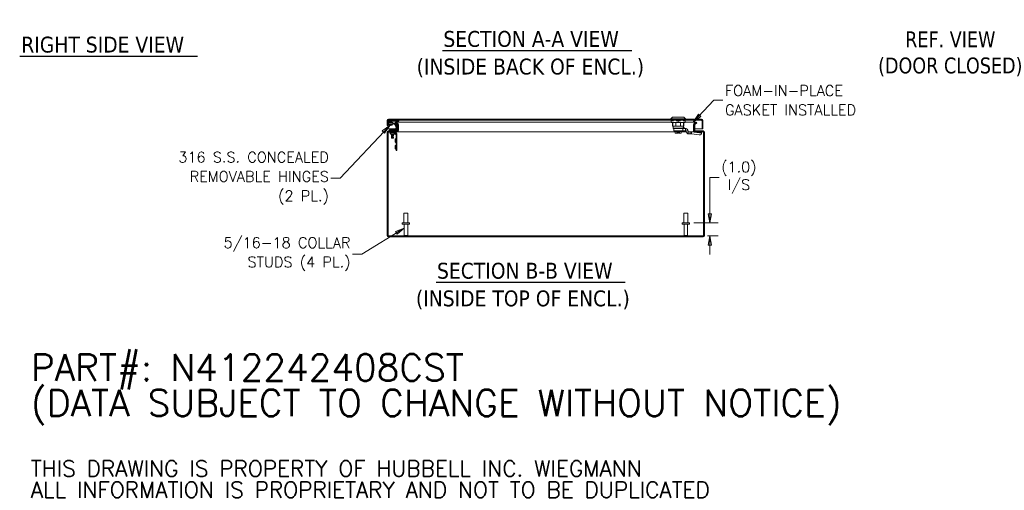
# Model space of a CAD drawing. Header units: inches. Extents: x 5 to 168, y 5 to 106.
# Tile 5 of 12: x 84 to 159, y 5 to 40. Entities that reach past the tile are written whole.
import ezdxf

# ---------------------------------------------------------------- set-up
doc = ezdxf.new("R2010")
doc.units = ezdxf.units.IN
doc.header["$LTSCALE"] = 10
doc.header["$MEASUREMENT"] = 0
doc.layers.get('0').update_dxf_attribs({"lineweight": 0})
for name, color, linetype, lineweight in [('Dimension (ANSI)', 7, 'Continuous', 5), ('Hatch (ANSI)', 7, 'Continuous', 5), ('Symbol (ANSI)', 7, 'Continuous', 5), ('Visible (ANSI)', 7, 'Continuous', 5), ('Visible Narrow (ANSI)', 7, 'Continuous', 5)]:
    doc.layers.add(name, color=color, linetype=linetype, lineweight=lineweight)
doc.styles.add('Note Text (ANSI)', font='RomanS.shx')
doc.styles.add('ROMANS', font='romans.shx')
doc.styles.add('Text Style168', font='tahoma.ttf')
doc.styles.add('Text Style29', font='tahoma.ttf')
doc.dimstyles.new('Default (ANSI)', dxfattribs={"dimscale": 10, "dimtxt": 0.08, "dimasz": 0.07, "dimexe": 0.0625, "dimexo": 0.0315, "dimgap": 0.0155, "dimtad": 0, "dimtih": 1, "dimtoh": 1, "dimrnd": 1e-08, "dimzin": 0, "dimdsep": 46, "dimtxsty": 'ROMANS', "dimblk": 'Filled-1', "dimcen": 0.09, "dimdle": 0.197, "dimclrd": 256, "dimclre": 256, "dimclrt": 256, "dimadec": 0, "dimazin": 0, "dimtfac": 1, "dimtofl": 0, "dimtmove": 0, "dimatfit": 3, "dimldrblk": 'Filled-1', "dimfxl": 1, "dimtolj": 1, "dimtzin": 0, "dimlwd": -1, "dimlwe": -1, "dimarcsym": 0})
doc.dimstyles.new('Default (ANSI)$7', dxfattribs={"dimscale": 10, "dimtxt": 0.08, "dimasz": 0.07, "dimexe": 0.0625, "dimexo": 0.0315, "dimgap": 0.0155, "dimtad": 0, "dimtih": 1, "dimtoh": 1, "dimrnd": 1e-08, "dimzin": 0, "dimdsep": 46, "dimtxsty": 'ROMANS', "dimblk": 'Filled-1', "dimcen": 0.09, "dimdle": 0.197, "dimclrd": 256, "dimclre": 256, "dimclrt": 256, "dimadec": 0, "dimazin": 0, "dimtfac": 1, "dimtofl": 0, "dimtmove": 0, "dimatfit": 3, "dimldrblk": 'Filled-1', "dimfxl": 1, "dimtolj": 1, "dimtzin": 0, "dimlwd": -1, "dimlwe": -1, "dimarcsym": 0})

# ---------------------------------------------------------------- blocks, each defined once
blk = doc.blocks.new('Filled-1')
at = {"color": 0}
for p, q in [((0, 0), (-1, 0.18)), ((-1, 0.18), (-1, -0.18)), ((-1, 0), (0, 0)), ((-1, -0.18), (0, 0))]:
    blk.add_line(p, q, dxfattribs=at)
at = {"color": 0, "flags": 128}
blk.add_lwpolyline([(-1, -0.18), (0, 0), (-1, 0.18), (-1, -0.18)], dxfattribs=at)
at = {"color": 0}
blk.add_solid([(-1, -0.18), (0, 0), (-1, 0.18), (-1, -0.18)], dxfattribs=at)
blk = doc.blocks.new('*D31')
at = {"layer": 'Defpoints', "color": 0, "transparency": 16777216}
for p in [(134.886, 24.71), (135.919, 23.73), (136.427, 23.73)]:
    blk.add_point(p, dxfattribs=at)
at = {"layer": 'Dimension (ANSI)', "transparency": 16777216}
for p, q in [((136.427, 25.41), (136.427, 28.136)), ((136.427, 28.136), (137.127, 28.136)), ((135.201, 24.71), (137.052, 24.71)), ((136.234, 23.73), (137.052, 23.73)), ((136.427, 23.03), (136.427, 22.33))]:
    blk.add_line(p, q, dxfattribs=at)
at = {"layer": 'Dimension (ANSI)', "transparency": 16777216, "xscale": 0.7000000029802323, "yscale": 0.7000000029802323, "zscale": 0.7000000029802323}
for p, rotation in [((136.427, 24.71), 270), ((136.427, 23.73), 90)]:
    blk.add_blockref('Filled-1', p, dxfattribs=dict(at, rotation=rotation))
at = {"layer": 'Dimension (ANSI)', "transparency": 16777216, "insert": (138.615, 28.136), "char_height": 0.8, "attachment_point": 5, "style": 'ROMANS'}
blk.add_mtext('\\A1;(1.0){\\PI/S}', dxfattribs=at)

msp = doc.modelspace()

# ---------------------------------------------------------------- hatches: boundary and pattern name
at = {"layer": 'Hatch (ANSI)'}
h = msp.add_hatch(dxfattribs=at)
h.set_pattern_fill('ANSI31', color=256, scale=10, style=0)
edge = h.paths.add_edge_path()
edge.add_ellipse((135.9194, 23.7611), major_axis=(0, -0.1052), ratio=1, start_angle=0, end_angle=90)
edge.add_line((136.0247, 23.7611), (136.0247, 31.5506))
edge.add_ellipse((135.9194, 31.5506), major_axis=(0.1053, 0), ratio=1, start_angle=0, end_angle=90)
edge.add_line((135.9194, 31.6559), (135.3174, 31.6559))
edge.add_ellipse((135.3174, 31.6871), major_axis=(0, -0.0313), ratio=1, start_angle=270, end_angle=360, ccw=False)
edge.add_line((135.2862, 31.6871), (135.2862, 32.1113))
edge.add_ellipse((135.3174, 32.1113), major_axis=(-0.0313, 0), ratio=1, start_angle=315, end_angle=360, ccw=False)
edge.add_line((135.2953, 32.1334), (135.4413, 32.2793))
edge.add_line((135.4413, 32.2793), (135.3889, 32.3316))
edge.add_line((135.3889, 32.3316), (135.243, 32.1857))
edge.add_ellipse((135.3174, 32.1113), major_axis=(-0.0744, 0.0744), ratio=1, start_angle=0, end_angle=45)
edge.add_line((135.2122, 32.1113), (135.2122, 31.6871))
edge.add_ellipse((135.3174, 31.6871), major_axis=(-0.1053, 0), ratio=1, start_angle=0, end_angle=90)
edge.add_line((135.3174, 31.5819), (135.9194, 31.5819))
edge.add_ellipse((135.9194, 31.5506), major_axis=(0, 0.0313), ratio=1, start_angle=270, end_angle=360, ccw=False)
edge.add_line((135.9507, 31.5506), (135.9507, 23.7611))
edge.add_ellipse((135.9194, 23.7611), major_axis=(0.0312, 0), ratio=1, start_angle=270, end_angle=360, ccw=False)
edge.add_line((135.9194, 23.7299), (112.1299, 23.7299))
edge.add_ellipse((112.1299, 23.7611), major_axis=(0, -0.0312), ratio=1, start_angle=270, end_angle=360, ccw=False)
edge.add_line((112.0987, 23.7611), (112.0987, 31.5506))
edge.add_ellipse((112.1299, 31.5506), major_axis=(-0.0312, 0), ratio=1, start_angle=270, end_angle=360, ccw=False)
edge.add_line((112.1299, 31.5819), (112.7319, 31.5819))
edge.add_ellipse((112.7319, 31.6871), major_axis=(0, -0.1053), ratio=1, start_angle=0, end_angle=90)
edge.add_line((112.8372, 31.6871), (112.8372, 32.1113))
edge.add_ellipse((112.7319, 32.1113), major_axis=(0.1053, 0), ratio=1, start_angle=0, end_angle=45)
edge.add_line((112.8063, 32.1857), (112.6604, 32.3316))
edge.add_line((112.6604, 32.3316), (112.6081, 32.2793))
edge.add_line((112.6081, 32.2793), (112.754, 32.1334))
edge.add_ellipse((112.7319, 32.1113), major_axis=(0.0221, 0.0221), ratio=1, start_angle=315, end_angle=360, ccw=False)
edge.add_line((112.7632, 32.1113), (112.7632, 31.6871))
edge.add_ellipse((112.7319, 31.6871), major_axis=(0.0313, 0), ratio=1, start_angle=270, end_angle=360, ccw=False)
edge.add_line((112.7319, 31.6559), (112.1299, 31.6559))
edge.add_ellipse((112.1299, 31.5506), major_axis=(0, 0.1052), ratio=1, start_angle=0, end_angle=90)
edge.add_line((112.0247, 31.5506), (112.0247, 23.7611))
edge.add_ellipse((112.1299, 23.7611), major_axis=(-0.1052, 0), ratio=1, start_angle=0, end_angle=90)
edge.add_line((112.1299, 23.6559), (135.9194, 23.6559))
h = msp.add_hatch(dxfattribs=at)
h.set_pattern_fill('ANSI31', color=256, scale=10, angle=15, style=0)
edge = h.paths.add_edge_path()
edge.add_ellipse((112.1312, 32.4371), major_axis=(0, 0.1052), ratio=1, start_angle=0, end_angle=90)
edge.add_line((112.026, 32.4371), (112.026, 32.0624))
edge.add_line((112.026, 32.0624), (112.1, 32.0624))
edge.add_line((112.1, 32.0624), (112.1, 32.4371))
edge.add_ellipse((112.1312, 32.4371), major_axis=(-0.0312, 0), ratio=1, start_angle=270, end_angle=360, ccw=False)
edge.add_line((112.1312, 32.4684), (135.7957, 32.4684))
edge.add_ellipse((135.7957, 32.4371), major_axis=(0, 0.0312), ratio=1, start_angle=270, end_angle=360, ccw=False)
edge.add_line((135.827, 32.4371), (135.827, 31.8124))
edge.add_line((135.827, 31.8124), (135.901, 31.8124))
edge.add_line((135.901, 31.8124), (135.901, 32.4371))
edge.add_ellipse((135.7957, 32.4371), major_axis=(0.1052, 0), ratio=1, start_angle=0, end_angle=90)
edge.add_line((135.7957, 32.5424), (112.1312, 32.5424))

# ---------------------------------------------------------------- linework, layer by layer
at = {"layer": 'Symbol (ANSI)', "lineweight": 30}
for p, q in [((84.2451, 37.3094), (97.6892, 37.3094)), ((116.2132, 37.7416), (130.5218, 37.7416)), ((115.7342, 20.2339), (130.0078, 20.2339))]:
    msp.add_line(p, q, dxfattribs=at)
at = {"layer": 'Visible (ANSI)'}
for p, q in [((112.026, 32.4371), (112.026, 32.0624)), ((112.026, 32.0624), (112.1, 32.0624)), ((112.1, 32.0624), (112.1, 32.4371)), ((112.1007, 32.4437), (112.1007, 32.4039)), ((112.1007, 32.3834), (112.1007, 31.8124)), ((112.1011, 32.3807), (112.1218, 32.2635)), ((135.7957, 32.5424), (112.1312, 32.5424)), ((112.1312, 32.4684), (135.7957, 32.4684)), ((112.1498, 32.1179), (112.1512, 32.1444)), ((112.1708, 32.1168), (112.1498, 32.1179)), ((112.1716, 32.3208), (112.1593, 32.391)), ((112.1747, 32.4093), (112.9097, 32.4093)), ((112.2112, 32.1611), (112.2112, 32.1605)), ((112.3291, 32.3006), (112.3792, 32.2735)), ((112.5812, 32.2315), (112.3572, 32.3526)), ((112.453, 32.2337), (112.5531, 32.1796)), ((112.568, 32.1658), (112.688, 31.9811)), ((112.6604, 32.3316), (112.6081, 32.2793)), ((112.6081, 32.2793), (112.754, 32.1334)), ((112.7375, 32.0132), (112.6175, 32.198)), ((112.8063, 32.1857), (112.6604, 32.3316)), ((112.6879, 32.3042), (112.6885, 32.3316)), ((112.6885, 32.3316), (112.8447, 32.1857)), ((112.6885, 32.3316), (133.4945, 32.3316)), ((112.7632, 32.1113), (112.7632, 31.6871)), ((112.8435, 32.1334), (112.8319, 32.1442)), ((112.8372, 31.6871), (112.8372, 32.1113)), ((112.8435, 32.1334), (112.8439, 32.1501)), ((112.8439, 32.1501), (112.8447, 32.1857)), ((112.8728, 32.1134), (112.8745, 32.1185)), ((112.8728, 31.69), (112.8728, 32.1113)), ((112.8746, 32.1113), (112.8746, 31.69)), ((112.9097, 32.4093), (112.9097, 32.4684)), ((133.5929, 32.6998), (133.4748, 32.5817)), ((133.5929, 32.6998), (133.4748, 32.5817)), ((133.4748, 32.5817), (134.5771, 32.5817)), ((133.4748, 32.5817), (133.4748, 32.5424)), ((133.4748, 32.5817), (134.5771, 32.5817)), ((133.4748, 32.5817), (133.4748, 32.5424)), ((133.7602, 32.4636), (133.4945, 32.4636)), ((133.4945, 32.3258), (133.4945, 32.4439)), ((133.7602, 32.3061), (133.4945, 32.3061)), ((133.5929, 32.6998), (134.459, 32.6998)), ((133.5929, 32.6998), (134.459, 32.6998)), ((133.5929, 32.4684), (133.5929, 32.4636)), ((133.5929, 32.4684), (133.5929, 32.4636)), ((133.5929, 32.3061), (133.5929, 32.0306)), ((133.5929, 32.3061), (133.5929, 32.0306)), ((133.5929, 32.0306), (134.459, 32.0306)), ((133.5929, 32.0306), (134.459, 32.0306)), ((133.6323, 32.4684), (133.6323, 32.4636)), ((133.6323, 32.4684), (133.6323, 32.4636)), ((133.6323, 32.3061), (133.6323, 32.0306)), ((133.6323, 32.3061), (133.6323, 32.0306)), ((133.8455, 32.0306), (133.6323, 32.0306)), ((133.8455, 32.0306), (133.6323, 32.0306)), ((133.6362, 32.0306), (133.6362, 31.8731)), ((133.6362, 32.0306), (133.6362, 31.8731)), ((134.2917, 32.4636), (133.7602, 32.4636)), ((133.7602, 32.3061), (134.2917, 32.3061)), ((133.8455, 32.4684), (133.8455, 32.4636)), ((133.8455, 32.4684), (133.8455, 32.4636)), ((133.8455, 32.3061), (133.8455, 32.0306)), ((133.8455, 32.3061), (133.8455, 32.0306)), ((134.026, 32.3258), (134.026, 32.4439)), ((134.2064, 32.4684), (134.2064, 32.4636)), ((134.2064, 32.4684), (134.2064, 32.4636)), ((134.2064, 32.3061), (134.2064, 32.0306)), ((134.2064, 32.3061), (134.2064, 32.0306)), ((134.2064, 32.0306), (134.4197, 32.0306)), ((134.2064, 32.0306), (134.4197, 32.0306)), ((134.5575, 32.4636), (134.2917, 32.4636)), ((134.5575, 32.3061), (134.2917, 32.3061)), ((134.4157, 32.0306), (134.4157, 31.9439)), ((134.4157, 32.0306), (134.4157, 31.9439)), ((134.4197, 32.4684), (134.4197, 32.4636)), ((134.4197, 32.4684), (134.4197, 32.4636)), ((134.4197, 32.3061), (134.4197, 32.0306)), ((134.4197, 32.3061), (134.4197, 32.0306)), ((134.459, 32.6998), (134.5771, 32.5817)), ((134.459, 32.6998), (134.5771, 32.5817)), ((134.459, 32.4684), (134.459, 32.4636)), ((134.459, 32.4684), (134.459, 32.4636)), ((134.459, 32.3061), (134.459, 32.0306)), ((134.459, 32.3061), (134.459, 32.0306)), ((134.5575, 32.3258), (134.5575, 32.4439)), ((134.5575, 32.3316), (135.3415, 32.3316)), ((134.5771, 32.5817), (134.5771, 32.5424)), ((134.5771, 32.5817), (134.5771, 32.5424)), ((135.1757, 32.1067), (135.1788, 32.1113)), ((135.1757, 31.6871), (135.1757, 32.1067)), ((135.2061, 32.1501), (135.2057, 32.1334)), ((135.2185, 32.1473), (135.2057, 32.1334)), ((135.2069, 32.1857), (135.2061, 32.1501)), ((135.2069, 32.1857), (135.3415, 32.3316)), ((135.2122, 32.1113), (135.2122, 31.6871)), ((135.3889, 32.3316), (135.243, 32.1857)), ((135.2862, 31.6871), (135.2862, 32.1113)), ((135.2953, 32.1334), (135.4413, 32.2793)), ((135.3415, 32.3316), (135.3404, 32.2831)), ((135.4413, 32.2793), (135.3889, 32.3316)), ((135.8263, 32.4437), (135.8263, 31.8124)), ((135.827, 32.4371), (135.827, 31.8124)), ((135.901, 31.8124), (135.901, 32.4371)), ((112.0247, 31.5506), (112.0247, 23.7611)), ((112.0987, 23.7611), (112.0987, 31.5506)), ((112.1016, 31.5613), (112.0995, 31.558)), ((112.641, 31.8124), (112.1007, 31.8124)), ((112.1016, 31.5639), (112.1016, 31.5613)), ((112.7319, 31.6559), (112.1299, 31.6559)), ((112.1299, 31.5819), (112.7319, 31.5819)), ((112.3157, 31.7459), (112.1907, 31.7459)), ((112.1907, 31.6869), (112.1907, 31.7459)), ((112.1907, 31.6869), (112.3157, 31.6869)), ((112.3465, 31.5509), (112.2215, 31.5509)), ((112.2215, 31.48), (112.2215, 31.5509)), ((112.2215, 31.48), (112.3465, 31.48)), ((112.3236, 31.6559), (112.2966, 31.6869)), ((112.2997, 31.4019), (112.2997, 31.4331)), ((112.2997, 31.4019), (112.5497, 31.4019)), ((112.6677, 31.7459), (112.3157, 31.7459)), ((112.3157, 31.6869), (112.6677, 31.6869)), ((112.3594, 31.5806), (112.3427, 31.5716)), ((112.3427, 31.5716), (112.5067, 31.5716)), ((112.3427, 31.5716), (112.3427, 31.5666)), ((112.5067, 31.5666), (112.3427, 31.5666)), ((112.3594, 31.5576), (112.3427, 31.5666)), ((112.3594, 31.4006), (112.3427, 31.3916)), ((112.3427, 31.3916), (112.5067, 31.3916)), ((112.3427, 31.3916), (112.3427, 31.3866)), ((112.5067, 31.3866), (112.3427, 31.3866)), ((112.3594, 31.3776), (112.3427, 31.3866)), ((112.3594, 31.3706), (112.3427, 31.3616)), ((112.3427, 31.3616), (112.5067, 31.3616)), ((112.3427, 31.3616), (112.3427, 31.3566)), ((112.5067, 31.3566), (112.3427, 31.3566)), ((112.3594, 31.3476), (112.3427, 31.3566)), ((112.3594, 31.3406), (112.3427, 31.3316)), ((112.3427, 31.3316), (112.5067, 31.3316)), ((112.3427, 31.3316), (112.3427, 31.3266)), ((112.5067, 31.3266), (112.3427, 31.3266)), ((112.3594, 31.3176), (112.3427, 31.3266)), ((112.3594, 31.3106), (112.3427, 31.3016)), ((112.3427, 31.3016), (112.5067, 31.3016)), ((112.3427, 31.3016), (112.3427, 31.2966)), ((112.5067, 31.2966), (112.3427, 31.2966)), ((112.3594, 31.2876), (112.3427, 31.2966)), ((112.3594, 31.2806), (112.3427, 31.2716)), ((112.3427, 31.2716), (112.5067, 31.2716)), ((112.3427, 31.2716), (112.3427, 31.2666)), ((112.5067, 31.2666), (112.3427, 31.2666)), ((112.3594, 31.2576), (112.3427, 31.2666)), ((112.3465, 31.5509), (112.6819, 31.5509)), ((112.6819, 31.48), (112.3465, 31.48)), ((112.3594, 31.5806), (112.3594, 31.5819)), ((112.49, 31.5806), (112.3594, 31.5806)), ((112.49, 31.5576), (112.3594, 31.5576)), ((112.3594, 31.5509), (112.3594, 31.5576)), ((112.3594, 31.4006), (112.3594, 31.4019)), ((112.49, 31.4006), (112.3594, 31.4006)), ((112.49, 31.3776), (112.3594, 31.3776)), ((112.3594, 31.3706), (112.3594, 31.3776)), ((112.49, 31.3706), (112.3594, 31.3706)), ((112.49, 31.3476), (112.3594, 31.3476)), ((112.3594, 31.3406), (112.3594, 31.3476)), ((112.49, 31.3406), (112.3594, 31.3406)), ((112.49, 31.3176), (112.3594, 31.3176)), ((112.3594, 31.3106), (112.3594, 31.3176)), ((112.49, 31.3106), (112.3594, 31.3106)), ((112.49, 31.2876), (112.3594, 31.2876)), ((112.3594, 31.2806), (112.3594, 31.2876)), ((112.49, 31.2806), (112.3594, 31.2806)), ((112.49, 31.5806), (112.49, 31.5819)), ((112.49, 31.5806), (112.5067, 31.5716)), ((112.49, 31.5576), (112.5067, 31.5666)), ((112.49, 31.5509), (112.49, 31.5576)), ((112.49, 31.4006), (112.49, 31.4019)), ((112.49, 31.4006), (112.5067, 31.3916)), ((112.49, 31.3776), (112.5067, 31.3866)), ((112.49, 31.3706), (112.49, 31.3776)), ((112.49, 31.3706), (112.5067, 31.3616)), ((112.49, 31.3476), (112.5067, 31.3566)), ((112.49, 31.3406), (112.49, 31.3476)), ((112.49, 31.3406), (112.5067, 31.3316)), ((112.49, 31.3176), (112.5067, 31.3266)), ((112.49, 31.3106), (112.49, 31.3176)), ((112.49, 31.3106), (112.5067, 31.3016)), ((112.49, 31.2876), (112.5067, 31.2966)), ((112.49, 31.2806), (112.49, 31.2876)), ((112.49, 31.2806), (112.5067, 31.2716)), ((112.49, 31.2576), (112.5067, 31.2666)), ((112.5067, 31.5716), (112.5067, 31.5666)), ((112.5067, 31.3916), (112.5067, 31.3866)), ((112.5067, 31.3616), (112.5067, 31.3566)), ((112.5067, 31.3316), (112.5067, 31.3266)), ((112.5067, 31.3016), (112.5067, 31.2966)), ((112.5067, 31.2716), (112.5067, 31.2666)), ((112.5257, 31.6559), (112.5527, 31.6869)), ((112.5497, 31.4019), (112.5497, 31.4331)), ((112.6976, 31.3585), (112.5793, 31.4767)), ((112.5892, 31.7606), (112.68, 31.8513)), ((112.667, 31.8124), (112.667, 31.8124)), ((112.6946, 31.9588), (112.6946, 31.7729)), ((112.6976, 30.3009), (112.6976, 31.4644)), ((112.8222, 31.5819), (112.7319, 31.5819)), ((112.7537, 31.7729), (112.7537, 31.9588)), ((112.7632, 31.8124), (112.7537, 31.8124)), ((112.7684, 31.4644), (112.7684, 30.3009)), ((112.8222, 31.6331), (112.8222, 31.6322)), ((112.8222, 31.6322), (112.8222, 31.5819)), ((133.8084, 31.5819), (112.8222, 31.5819)), ((112.8728, 31.8124), (112.8372, 31.8124)), ((112.8712, 31.6871), (112.8728, 31.69)), ((112.8712, 31.6871), (112.8718, 31.6871)), ((112.8718, 31.6871), (112.873, 31.6871)), ((112.8728, 31.69), (112.8746, 31.69)), ((112.8746, 31.69), (112.873, 31.6871)), ((133.6362, 31.8731), (134.3998, 31.8731)), ((133.6756, 31.8337), (133.6362, 31.8731)), ((133.6362, 31.8731), (134.3998, 31.8731)), ((133.6756, 31.8337), (133.6362, 31.8731)), ((134.181, 31.8337), (133.6756, 31.8337)), ((134.181, 31.8337), (133.6756, 31.8337)), ((133.6933, 31.8337), (133.6933, 31.6762)), ((133.6933, 31.6762), (134.0879, 31.6762)), ((133.7602, 31.6762), (133.7602, 31.6585)), ((133.7602, 31.6585), (134.2917, 31.6585)), ((133.8084, 31.6191), (133.7602, 31.6585)), ((134.2435, 31.6191), (133.8084, 31.6191)), ((133.8084, 31.6191), (133.8084, 31.6113)), ((133.8084, 31.6113), (133.9172, 31.6113)), ((133.8084, 31.501), (133.8084, 31.6113)), ((133.8728, 31.4813), (133.8312, 31.4813)), ((133.9286, 31.4813), (133.887, 31.4813)), ((133.9172, 31.501), (133.9172, 31.6113)), ((133.9172, 31.6113), (134.1347, 31.6113)), ((133.9846, 31.4813), (133.9286, 31.4813)), ((133.9964, 31.5798), (133.9846, 31.5916)), ((133.9964, 31.5798), (134.0555, 31.5798)), ((133.9964, 31.501), (133.9964, 31.5798)), ((133.9964, 31.501), (133.9964, 31.4932)), ((134.0555, 31.5798), (134.0673, 31.5916)), ((134.0555, 31.5798), (134.0555, 31.501)), ((134.0555, 31.4932), (134.0555, 31.501)), ((134.1234, 31.4813), (134.0673, 31.4813)), ((134.3823, 31.6762), (134.0879, 31.6762)), ((134.1649, 31.4813), (134.1234, 31.4813)), ((134.1347, 31.501), (134.1347, 31.6113)), ((134.1347, 31.6113), (134.2435, 31.6113)), ((134.2207, 31.4813), (134.1792, 31.4813)), ((134.3823, 31.8337), (134.181, 31.8337)), ((134.2435, 31.6191), (134.2917, 31.6585)), ((134.2435, 31.6191), (134.2435, 31.6113)), ((134.2435, 31.501), (134.2435, 31.6113)), ((134.6482, 31.5819), (134.2435, 31.5819)), ((134.2917, 31.6762), (134.2917, 31.6585)), ((134.5791, 31.8337), (134.3823, 31.8337)), ((134.3823, 31.6762), (134.3823, 31.8337)), ((134.5791, 31.6762), (134.3823, 31.6762)), ((134.3998, 31.9219), (134.3998, 31.9439)), ((134.3998, 31.9219), (134.3998, 31.9439)), ((134.3998, 31.9321), (134.4039, 31.9321)), ((134.3998, 31.9321), (134.4039, 31.9321)), ((134.3998, 31.9282), (134.461, 31.9282)), ((134.4689, 31.8337), (134.4689, 31.9203)), ((134.5791, 31.8337), (134.5791, 31.7264)), ((134.5791, 31.7264), (134.5791, 31.6762)), ((134.6602, 31.6747), (134.6148, 31.6535)), ((134.668, 31.5393), (134.6148, 31.6535)), ((134.7575, 31.72), (134.6602, 31.6747)), ((134.7653, 31.5847), (134.668, 31.5393)), ((134.8108, 31.6059), (134.7575, 31.72)), ((134.8108, 31.6059), (134.7653, 31.5847)), ((134.8286, 31.5945), (134.8286, 31.5444)), ((134.8368, 31.5945), (134.8286, 31.5945)), ((134.9943, 31.5945), (134.8368, 31.5945)), ((134.8368, 31.5447), (134.8368, 31.5945)), ((134.9943, 31.437), (134.8496, 31.437)), ((134.9943, 31.5945), (134.9943, 31.4872)), ((135.2674, 31.5945), (134.9943, 31.5945)), ((134.9943, 31.4872), (134.9943, 31.437)), ((135.0226, 31.437), (134.9943, 31.437)), ((135.0289, 31.485), (135.0226, 31.437)), ((135.6131, 31.3624), (135.0226, 31.437)), ((135.0424, 31.5876), (135.0289, 31.485)), ((135.6328, 31.513), (135.0424, 31.5876)), ((135.2122, 31.8124), (135.1757, 31.8124)), ((135.2579, 31.5945), (135.2579, 31.6003)), ((135.8263, 31.8124), (135.2862, 31.8124)), ((135.9194, 31.6559), (135.3174, 31.6559)), ((135.3174, 31.5819), (135.9194, 31.5819)), ((135.7916, 31.5341), (135.7719, 31.3835)), ((135.7817, 31.437), (135.7789, 31.437)), ((135.7817, 31.4585), (135.7817, 31.437)), ((135.7947, 31.5819), (135.7917, 31.5348)), ((135.827, 31.8124), (135.901, 31.8124)), ((135.9446, 31.5613), (135.9446, 31.5691)), ((135.9502, 31.5561), (135.9446, 31.5613)), ((135.9507, 31.5506), (135.9507, 23.7611)), ((136.0247, 23.7611), (136.0247, 31.5506)), ((112.3594, 31.2506), (112.3427, 31.2416)), ((112.3427, 31.2416), (112.5067, 31.2416)), ((112.3427, 31.2416), (112.3427, 31.2366)), ((112.5067, 31.2366), (112.3427, 31.2366)), ((112.3594, 31.2276), (112.3427, 31.2366)), ((112.3594, 31.2206), (112.3427, 31.2116)), ((112.3427, 31.2116), (112.5067, 31.2116)), ((112.3427, 31.2116), (112.3427, 31.2066)), ((112.5067, 31.2066), (112.3427, 31.2066)), ((112.3594, 31.1976), (112.3427, 31.2066)), ((112.3594, 31.1906), (112.3427, 31.1816)), ((112.3427, 31.1816), (112.5067, 31.1816)), ((112.3427, 31.1816), (112.3427, 31.1766)), ((112.5067, 31.1766), (112.3427, 31.1766)), ((112.3594, 31.1676), (112.3427, 31.1766)), ((112.3594, 31.1606), (112.3427, 31.1516)), ((112.3427, 31.1516), (112.5067, 31.1516)), ((112.3427, 31.1516), (112.3427, 31.1466)), ((112.5067, 31.1466), (112.3427, 31.1466)), ((112.3594, 31.1376), (112.3427, 31.1466)), ((112.3594, 31.1306), (112.3547, 31.128)), ((112.4947, 31.128), (112.3547, 31.128)), ((112.3618, 31.1209), (112.3547, 31.128)), ((112.49, 31.2576), (112.3594, 31.2576)), ((112.3594, 31.2506), (112.3594, 31.2576)), ((112.49, 31.2506), (112.3594, 31.2506)), ((112.49, 31.2276), (112.3594, 31.2276)), ((112.3594, 31.2206), (112.3594, 31.2276)), ((112.49, 31.2206), (112.3594, 31.2206)), ((112.49, 31.1976), (112.3594, 31.1976)), ((112.3594, 31.1906), (112.3594, 31.1976)), ((112.49, 31.1906), (112.3594, 31.1906)), ((112.49, 31.1676), (112.3594, 31.1676)), ((112.3594, 31.1606), (112.3594, 31.1676)), ((112.49, 31.1606), (112.3594, 31.1606)), ((112.49, 31.1376), (112.3594, 31.1376)), ((112.3594, 31.1306), (112.3594, 31.1376)), ((112.49, 31.1306), (112.3594, 31.1306)), ((112.3618, 31.1209), (112.4876, 31.1209)), ((112.4876, 31.1209), (112.4947, 31.128)), ((112.49, 31.2506), (112.49, 31.2576)), ((112.49, 31.2506), (112.5067, 31.2416)), ((112.49, 31.2276), (112.5067, 31.2366)), ((112.49, 31.2206), (112.49, 31.2276)), ((112.49, 31.2206), (112.5067, 31.2116)), ((112.49, 31.1976), (112.5067, 31.2066)), ((112.49, 31.1906), (112.49, 31.1976)), ((112.49, 31.1906), (112.5067, 31.1816)), ((112.49, 31.1676), (112.5067, 31.1766)), ((112.49, 31.1606), (112.49, 31.1676)), ((112.49, 31.1606), (112.5067, 31.1516)), ((112.49, 31.1376), (112.5067, 31.1466)), ((112.49, 31.1306), (112.49, 31.1376)), ((112.49, 31.1306), (112.4947, 31.128)), ((112.5067, 31.2416), (112.5067, 31.2366)), ((112.5067, 31.2116), (112.5067, 31.2066)), ((112.5067, 31.1816), (112.5067, 31.1766)), ((112.5067, 31.1516), (112.5067, 31.1466)), ((112.6194, 31.0509), (112.6194, 30.8009)), ((112.6194, 31.0509), (112.6507, 31.0509)), ((112.6194, 30.8009), (112.6507, 30.8009)), ((112.6194, 30.5509), (112.6194, 30.3009)), ((112.6194, 30.5509), (112.6507, 30.5509)), ((112.6194, 30.3009), (112.6507, 30.3009)), ((112.6976, 30.3009), (112.6976, 30.1759)), ((112.7684, 30.1759), (112.6976, 30.1759)), ((112.7684, 30.1759), (112.7684, 30.3009)), ((113.2947, 25.4599), (113.5947, 25.4599)), ((113.2947, 24.7099), (113.2947, 25.4599)), ((113.5947, 24.7099), (113.5947, 25.4599)), ((134.4547, 25.4599), (134.7547, 25.4599)), ((134.4547, 24.7099), (134.4547, 25.4599)), ((134.7547, 24.7099), (134.7547, 25.4599)), ((113.1632, 24.7099), (113.7262, 24.7099)), ((113.1632, 24.6249), (113.1632, 24.7099)), ((113.1632, 24.6249), (113.7262, 24.6249)), ((113.3072, 23.7649), (113.3072, 24.6249)), ((113.5822, 23.7649), (113.5822, 24.6249)), ((113.7262, 24.6249), (113.7262, 24.7099)), ((134.3232, 24.7099), (134.8862, 24.7099)), ((134.3232, 24.6249), (134.3232, 24.7099)), ((134.3232, 24.6249), (134.8862, 24.6249)), ((134.4672, 23.7649), (134.4672, 24.6249)), ((134.7422, 23.7649), (134.7422, 24.6249)), ((134.8862, 24.6249), (134.8862, 24.7099)), ((135.9194, 23.7299), (112.1299, 23.7299)), ((112.1299, 23.6559), (135.9194, 23.6559)), ((113.3072, 23.7649), (113.5822, 23.7649)), ((113.3422, 23.7299), (113.3072, 23.7649)), ((113.5472, 23.7299), (113.5822, 23.7649)), ((134.4672, 23.7649), (134.7422, 23.7649)), ((134.5022, 23.7299), (134.4672, 23.7649)), ((134.7072, 23.7299), (134.7422, 23.7649))]:
    msp.add_line(p, q, dxfattribs=at)
for centre, radius, start, end in [((112.1312, 32.4371), 0.1052, 90, 180), ((112.1747, 32.3937), 0.0747, 90, 190), ((112.1312, 32.4371), 0.0312, 90, 180), ((112.2847, 32.2184), 0.1526, 61.612116, 158.868103), ((112.2847, 32.2184), 0.1526, 201.131897, 338.868103), ((112.1747, 32.3937), 0.0156, 90, 190), ((112.2847, 32.2184), 0.0935, 61.612116, 142.374587), ((112.2847, 32.2184), 0.0935, 217.625413, 322.374587), ((112.4484, 32.1731), 0.2953, 126.869898, 142.17347), ((112.4484, 32.1731), 0.2362, 145.611101, 147.08112), ((112.4484, 32.1731), 0.2362, 90, 124.435749), ((112.2847, 32.2184), 0.0935, 37.625413, 61.612116), ((112.5337, 32.1435), 0.0409, 33, 61.612116), ((112.5337, 32.1435), 0.1, 33, 61.612116), ((112.6537, 31.9588), 0.1, 0, 33), ((112.7319, 32.1113), 0.0313, 0, 45), ((112.7319, 32.1113), 0.1053, 0, 45), ((135.3174, 32.1113), 0.1053, 135, 180), ((135.3174, 32.1113), 0.0313, 135, 180), ((135.7957, 32.4371), 0.1052, 0, 90), ((135.7957, 32.4371), 0.0312, 0, 90), ((112.1299, 31.5506), 0.1052, 90, 180), ((112.1299, 31.5506), 0.0312, 90, 180), ((112.2528, 31.4331), 0.0469, 0, 90), ((112.5965, 31.4331), 0.0469, 90, 180), ((112.5539, 31.7959), 0.05, 270, 315), ((112.6677, 31.7729), 0.086, 270, 0), ((112.6677, 31.7729), 0.0269, 270, 0), ((112.6446, 31.8866), 0.05, 315, 0), ((112.6819, 31.4644), 0.0865, 0, 90), ((112.6819, 31.4644), 0.0156, 0, 90), ((112.6537, 31.9588), 0.0409, 0, 33), ((112.7319, 31.6871), 0.1053, 270, 0), ((112.7319, 31.6871), 0.0313, 270, 0), ((133.9846, 31.4932), 0.0118, 270, 0.000015), ((134.0673, 31.4932), 0.0118, 179.999985, 270), ((134.4039, 31.9439), 0.0118, 270, 0), ((134.4039, 31.9439), 0.0118, 270, 0), ((134.461, 31.9203), 0.00787, 0, 90), ((135.3174, 31.6871), 0.1053, 180, 270), ((135.3174, 31.6871), 0.0313, 180, 270), ((135.9194, 31.5506), 0.1053, 0, 90), ((135.9194, 31.5506), 0.0313, 0, 90), ((112.6507, 31.0977), 0.0469, 270, 0), ((112.6507, 30.754), 0.0469, 0, 90), ((112.6507, 30.5977), 0.0469, 270, 0), ((112.6507, 30.254), 0.0469, 0, 90), ((112.1299, 23.7611), 0.1052, 180, 270), ((112.1299, 23.7611), 0.0312, 180, 270), ((135.9194, 23.7611), 0.1052, 270, 0), ((135.9194, 23.7611), 0.0312, 270, 0)]:
    msp.add_arc(centre, radius, start, end, dxfattribs=at)
for centre, major_axis, ratio, start_param, end_param in [((112.8721, 32.1113), (0, 0.0312), 0.0237436, 4.712389, 4.7814824), ((112.8721, 32.1113), (0, -0.1053), 0.0237436, 1.5707963, 1.6398897), ((133.8312, 31.501), (-0.0227, 0), 0.8660254, 0, 1.5707963), ((133.887, 31.4932), (0, -0.0118), 0.8209445, 6.283167, 6.2834176), ((133.9286, 31.501), (0, 0.0197), 0.5773503, 1.5707963, 3.1415927), ((134.1234, 31.501), (0, 0.0197), 0.5773503, 3.1415927, 4.712389), ((134.2207, 31.501), (0.0227, 0), 0.8660254, 4.712389, 6.2831853), ((135.1732, 31.6871), (0, 0.1053), 0.0237436, 4.6117467, 4.712389), ((135.6157, 31.4039), (0.1561, -0.0205), 0.2640928, 4.7299476, 6.2831853), ((135.6355, 31.5545), (0.1561, -0.0205), 0.2640928, 4.7299476, 6.300744)]:
    msp.add_ellipse(centre, major_axis=major_axis, ratio=ratio, start_param=start_param, end_param=end_param, dxfattribs=at)
for points in [[(112.1312, 32.4684), (112.1218, 32.4684), (112.1124, 32.4611), (112.103, 32.4504)], [(112.1787, 32.2734), (112.1779, 32.2734), (112.1771, 32.2734), (112.1764, 32.2734)], [(112.1764, 32.1634), (112.1771, 32.1634), (112.1779, 32.1634), (112.1787, 32.1634)], [(112.3929, 32.2734), (112.3922, 32.2734), (112.3914, 32.2734), (112.3906, 32.2734)], [(112.3906, 32.1634), (112.3914, 32.1634), (112.3922, 32.1634), (112.3929, 32.1634)], [(112.8728, 32.1134), (112.8631, 32.1209), (112.8533, 32.1281), (112.8435, 32.1334)], [(112.8447, 32.1857), (112.8548, 32.1679), (112.8648, 32.1436), (112.8745, 32.1185)], [(135.1788, 32.1113), (135.1884, 32.1388), (135.1978, 32.1662), (135.2069, 32.1857)], [(135.2057, 32.1334), (135.197, 32.1281), (135.1883, 32.1208), (135.1795, 32.1134)], [(135.7957, 32.4684), (135.8052, 32.4684), (135.8146, 32.4611), (135.824, 32.4504)], [(112.1413, 31.5819), (112.1281, 31.5819), (112.1149, 31.5733), (112.1016, 31.5613)], [(112.6679, 31.7476), (112.6679, 31.7477), (112.6679, 31.7477), (112.6679, 31.7477)], [(112.6929, 31.7726), (112.6929, 31.7726), (112.6929, 31.7726), (112.6929, 31.7726)], [(133.8728, 31.4813), (133.8728, 31.4813), (133.8728, 31.4813), (133.8728, 31.4813)], [(133.887, 31.4813), (133.8814, 31.4813), (133.877, 31.4813), (133.8728, 31.4813)], [(133.887, 31.4813), (133.887, 31.4813), (133.887, 31.4813), (133.887, 31.4813)], [(134.1792, 31.4813), (134.1749, 31.4813), (134.1705, 31.4813), (134.1649, 31.4813)], [(134.1792, 31.4813), (134.1792, 31.4813), (134.1792, 31.4813), (134.1792, 31.4813)], [(134.1792, 31.4813), (134.1792, 31.4813), (134.1792, 31.4813), (134.1792, 31.4813)], [(134.3639, 31.8388), (134.3621, 31.8371), (134.3603, 31.8354), (134.3586, 31.8337)], [(134.3639, 31.8388), (134.3621, 31.8371), (134.3603, 31.8354), (134.3586, 31.8337)], [(134.8496, 31.437), (134.8454, 31.4729), (134.8411, 31.5088), (134.8368, 31.5447)], [(135.1757, 31.683), (135.1888, 31.676), (135.2017, 31.6696), (135.2146, 31.6648)], [(135.9446, 31.5613), (135.9223, 31.5733), (135.8999, 31.5819), (135.8775, 31.5819)]]:
    msp.add_open_spline(points, degree=3, dxfattribs=at)
for points, knots in [([(112.1248, 32.1634), (112.1189, 32.1806), (112.1158, 32.1991), (112.1155, 32.2363), (112.1187, 32.2555), (112.1248, 32.2734)], [0, 0, 0, 0, 0.13918808, 0.13918808, 0.28328017, 0.28328017, 0.28328017, 0.28328017]), ([(112.1248, 32.2734), (112.1248, 32.2734), (112.1264, 32.2734), (112.1342, 32.2734), (112.1422, 32.2734), (112.1619, 32.2734), (112.1722, 32.2734), (112.1964, 32.2734), (112.2075, 32.2734), (112.2246, 32.2734), (112.2334, 32.2734), (112.2535, 32.2734), (112.2655, 32.2734), (112.2795, 32.2734), (112.2821, 32.2734), (112.2847, 32.2734)], [0.42402656, 0.42402656, 0.42402656, 0.42402656, 0.55765721, 0.55765721, 0.75493808, 0.75493808, 0.89621291, 0.89621291, 1.02240189, 1.02240189, 1.14336763, 1.14336763, 1.30135657, 1.30135657, 1.3374969, 1.3374969, 1.3374969, 1.3374969]), ([(112.2847, 32.1634), (112.2821, 32.1634), (112.2794, 32.1634), (112.2655, 32.1634), (112.2534, 32.1634), (112.2334, 32.1634), (112.2246, 32.1634), (112.2074, 32.1634), (112.1964, 32.1634), (112.1721, 32.1634), (112.1618, 32.1634), (112.1422, 32.1634), (112.1341, 32.1634), (112.1264, 32.1634), (112.1248, 32.1634), (112.1248, 32.1634)], [0, 0, 0, 0, 0.01987028, 0.01987028, 0.10623361, 0.10623361, 0.17236912, 0.17236912, 0.24137513, 0.24137513, 0.31856523, 0.31856523, 0.42642835, 0.42642835, 0.49924393, 0.49924393, 0.49924393, 0.49924393]), ([(112.1787, 32.2734), (112.1891, 32.2734), (112.1978, 32.2737), (112.2112, 32.2753), (112.2159, 32.2766), (112.2177, 32.2785), (112.2177, 32.2785), (112.2177, 32.2785)], [0.61746531, 0.61746531, 0.61746531, 0.61746531, 0.72242676, 0.72242676, 0.82703513, 0.82703513, 0.82736394, 0.82736394, 0.82736394, 0.82736394]), ([(112.2177, 32.1583), (112.2169, 32.1592), (112.2154, 32.1599), (112.209, 32.1619), (112.2022, 32.1627), (112.1891, 32.1633), (112.1841, 32.1633), (112.1787, 32.1634)], [0.85111276, 0.85111276, 0.85111276, 0.85111276, 0.90093431, 0.90093431, 1.00620864, 1.00620864, 1.06107454, 1.06107454, 1.06107454, 1.06107454]), ([(112.3517, 32.2785), (112.3508, 32.2794), (112.3498, 32.2805), (112.3459, 32.2844), (112.3424, 32.2877), (112.3322, 32.295), (112.326, 32.299), (112.3121, 32.3042), (112.3073, 32.3056), (112.2965, 32.3078), (112.2905, 32.3084), (112.2788, 32.3084), (112.2728, 32.3078), (112.262, 32.3056), (112.2572, 32.3042), (112.2433, 32.299), (112.2371, 32.295), (112.227, 32.2877), (112.2234, 32.2844), (112.2195, 32.2805), (112.2185, 32.2794), (112.2177, 32.2785)], [-0.91422186, -0.91422186, -0.91422186, -0.91422186, -0.86484107, -0.86484107, -0.75049363, -0.75049363, -0.63614619, -0.63614619, -0.59145708, -0.59145708, -0.54676797, -0.54676797, -0.50207886, -0.50207886, -0.45738975, -0.45738975, -0.34304231, -0.34304231, -0.22869488, -0.22869488, -0.17931408, -0.17931408, -0.17931408, -0.17931408]), ([(112.2177, 32.1583), (112.2185, 32.1573), (112.2195, 32.1563), (112.2234, 32.1523), (112.227, 32.149), (112.2371, 32.1417), (112.2433, 32.1377), (112.2572, 32.1326), (112.262, 32.1311), (112.2728, 32.129), (112.2788, 32.1284), (112.2905, 32.1284), (112.2965, 32.129), (112.3073, 32.1311), (112.3121, 32.1326), (112.326, 32.1377), (112.3322, 32.1417), (112.3424, 32.149), (112.3459, 32.1523), (112.3498, 32.1563), (112.3508, 32.1573), (112.3517, 32.1583)], [-0.91422186, -0.91422186, -0.91422186, -0.91422186, -0.86484107, -0.86484107, -0.75049363, -0.75049363, -0.63614619, -0.63614619, -0.59145708, -0.59145708, -0.54676797, -0.54676797, -0.50207886, -0.50207886, -0.45738975, -0.45738975, -0.34304231, -0.34304231, -0.22869488, -0.22869488, -0.17931408, -0.17931408, -0.17931408, -0.17931408]), ([(112.2847, 32.2734), (112.2873, 32.2734), (112.2899, 32.2734), (112.3038, 32.2734), (112.3159, 32.2734), (112.336, 32.2734), (112.3447, 32.2734), (112.3619, 32.2734), (112.3729, 32.2734), (112.3972, 32.2734), (112.4075, 32.2734), (112.4271, 32.2734), (112.4352, 32.2734), (112.443, 32.2734), (112.4445, 32.2734), (112.4445, 32.2734)], [0, 0, 0, 0, 0.01987028, 0.01987028, 0.10623361, 0.10623361, 0.17236912, 0.17236912, 0.24137513, 0.24137513, 0.31856523, 0.31856523, 0.42642835, 0.42642835, 0.49924393, 0.49924393, 0.49924393, 0.49924393]), ([(112.4445, 32.1634), (112.4445, 32.1634), (112.443, 32.1634), (112.4352, 32.1634), (112.4271, 32.1634), (112.4074, 32.1634), (112.3971, 32.1634), (112.3729, 32.1634), (112.3619, 32.1634), (112.3447, 32.1634), (112.3359, 32.1634), (112.3159, 32.1634), (112.3038, 32.1634), (112.2899, 32.1634), (112.2873, 32.1634), (112.2847, 32.1634)], [0.42402656, 0.42402656, 0.42402656, 0.42402656, 0.55765721, 0.55765721, 0.75493808, 0.75493808, 0.89621291, 0.89621291, 1.02240189, 1.02240189, 1.14336763, 1.14336763, 1.30135657, 1.30135657, 1.3374969, 1.3374969, 1.3374969, 1.3374969]), ([(112.3517, 32.2785), (112.3525, 32.2776), (112.3539, 32.2768), (112.3603, 32.2748), (112.3672, 32.274), (112.3802, 32.2735), (112.3852, 32.2734), (112.3906, 32.2734)], [0.85111276, 0.85111276, 0.85111276, 0.85111276, 0.90093431, 0.90093431, 1.00620864, 1.00620864, 1.06107454, 1.06107454, 1.06107454, 1.06107454]), ([(112.3906, 32.1634), (112.3803, 32.1633), (112.3715, 32.163), (112.3581, 32.1615), (112.3534, 32.1602), (112.3517, 32.1583), (112.3517, 32.1583), (112.3517, 32.1583)], [0.61746531, 0.61746531, 0.61746531, 0.61746531, 0.72242676, 0.72242676, 0.82703513, 0.82703513, 0.82736394, 0.82736394, 0.82736394, 0.82736394]), ([(112.4445, 32.2734), (112.4504, 32.2561), (112.4536, 32.2376), (112.4538, 32.2004), (112.4506, 32.1812), (112.4445, 32.1634)], [0, 0, 0, 0, 0.13918808, 0.13918808, 0.28328017, 0.28328017, 0.28328017, 0.28328017]), ([(112.873, 31.6871), (112.8618, 31.6487), (112.85, 31.6112), (112.838, 31.5936), (112.8328, 31.5859), (112.8275, 31.5819), (112.8222, 31.5819)], [0, 0, 0, 0, 1.0950581, 1.0950581, 1.0950581, 1.5707963, 1.5707963, 1.5707963, 1.5707963]), ([(112.833, 31.6578), (112.8449, 31.662), (112.8568, 31.6725), (112.8685, 31.6844), (112.8694, 31.6853), (112.8703, 31.6862), (112.8712, 31.6871)], [0.3414981, 0.3414981, 0.3414981, 0.3414981, 1.4834748, 1.4834748, 1.4834748, 1.5707963, 1.5707963, 1.5707963, 1.5707963]), ([(134.5791, 31.8337), (134.593, 31.8337), (134.6069, 31.8322), (134.6342, 31.8264), (134.6476, 31.8219), (134.669, 31.8123), (134.6772, 31.8078), (134.6896, 31.7999), (134.694, 31.7968), (134.7085, 31.7858), (134.7179, 31.777), (134.7307, 31.7626), (134.7347, 31.7576), (134.7458, 31.7423), (134.7522, 31.7314), (134.7575, 31.72)], [-0.57197077, -0.57197077, -0.57197077, -0.57197077, -0.46563916, -0.46563916, -0.35805457, -0.35805457, -0.28636834, -0.28636834, -0.24541712, -0.24541712, -0.14723528, -0.14723528, -0.09817767, -0.09817767, -0.0021679, -0.0021679, -0.0021679, -0.0021679]), ([(134.6148, 31.6535), (134.6133, 31.6567), (134.6114, 31.6596), (134.6069, 31.665), (134.6043, 31.6673), (134.5995, 31.6706), (134.5975, 31.6718), (134.5902, 31.675), (134.5847, 31.6762), (134.5791, 31.6762)], [-0.12409009, -0.12409009, -0.12409009, -0.12409009, -0.09500691, -0.09500691, -0.06592788, -0.06592788, -0.04656764, -0.04656764, -0.00000314, -0.00000314, -0.00000314, -0.00000314]), ([(134.8286, 31.437), (134.8237, 31.437), (134.8187, 31.4372), (134.8019, 31.4386), (134.7901, 31.4408), (134.771, 31.4465), (134.7635, 31.4492), (134.7465, 31.4568), (134.7372, 31.462), (134.719, 31.4746), (134.7101, 31.482), (134.6939, 31.4985), (134.6867, 31.5075), (134.6757, 31.5242), (134.6716, 31.5316), (134.668, 31.5393)], [-0.53581418, -0.53581418, -0.53581418, -0.53581418, -0.49808358, -0.49808358, -0.4066914, -0.4066914, -0.34579234, -0.34579234, -0.26456962, -0.26456962, -0.17637489, -0.17637489, -0.0881865, -0.0881865, -0.02345926, -0.02345926, -0.02345926, -0.02345926]), ([(134.8108, 31.6059), (134.812, 31.6033), (134.8137, 31.601), (134.8182, 31.5972), (134.821, 31.5958), (134.8255, 31.5947), (134.8271, 31.5945), (134.8286, 31.5945)], [-0.068903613, -0.068903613, -0.068903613, -0.068903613, -0.042914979, -0.042914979, -0.014281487, -0.014281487, 0, 0, 0, 0]), ([(134.8286, 31.437), (134.829, 31.437), (134.8293, 31.437), (134.831, 31.437), (134.8324, 31.437), (134.8401, 31.437), (134.8451, 31.437), (134.8496, 31.437)], [0.289898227, 0.289898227, 0.289898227, 0.289898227, 0.292565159, 0.292565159, 0.302927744, 0.302927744, 0.350558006, 0.350558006, 0.350558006, 0.350558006]), ([(134.9943, 31.5945), (135.0023, 31.5945), (135.0103, 31.5939), (135.0264, 31.5916), (135.0344, 31.5899), (135.0424, 31.5876)], [-0.14355477, -0.14355477, -0.14355477, -0.14355477, -0.07252879, -0.07252879, -0.00062018, -0.00062018, -0.00062018, -0.00062018]), ([(135.2306, 31.5948), (135.2195, 31.6048), (135.2084, 31.6201), (135.1972, 31.6388), (135.1901, 31.6505), (135.1829, 31.6634), (135.1757, 31.6765)], [0.49494477, 0.49494477, 0.49494477, 0.49494477, 1.09365184, 1.09365184, 1.09365184, 1.47015405, 1.47015405, 1.47015405, 1.47015405])]:
    msp.add_open_spline(points, degree=3, knots=knots, dxfattribs=at)
for points, weights in [([(133.4945, 32.4636), (133.4945, 32.4636), (133.4945, 32.4439)], [1.7735026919, 1.77350269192, 1.64617092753]), ([(133.4945, 32.4439), (133.6369, 32.4636), (133.7602, 32.4636)], [1.64617092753, 1.77350269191, 1.7735026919]), ([(133.4945, 32.3258), (133.6369, 32.3061), (133.7602, 32.3061)], [1.64617092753, 1.7735026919, 1.7735026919]), ([(133.4945, 32.3061), (133.4945, 32.3061), (133.4945, 32.3258)], [1.77350269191, 1.77350269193, 1.64617092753]), ([(133.7602, 32.4636), (133.8835, 32.4636), (134.026, 32.4439)], [1.7735026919, 1.77350269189, 1.64617092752]), ([(133.7602, 32.3061), (133.8835, 32.3061), (134.026, 32.3258)], [1.7735026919, 1.7735026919, 1.64617092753]), ([(134.026, 32.4439), (134.1684, 32.4636), (134.2917, 32.4636)], [1.64617092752, 1.77350269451, 1.7735026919]), ([(134.026, 32.3258), (134.1684, 32.3061), (134.2917, 32.3061)], [1.64617092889, 1.77350269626, 1.77350269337]), ([(134.2917, 32.4636), (134.415, 32.4636), (134.5575, 32.4439)], [1.7735026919, 1.77350268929, 1.64617092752]), ([(134.2917, 32.3061), (134.415, 32.3061), (134.5575, 32.3258)], [1.77350269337, 1.77350269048, 1.64617092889]), ([(134.5575, 32.4439), (134.5575, 32.4636), (134.5575, 32.4636)], [1.64617092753, 1.77350269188, 1.7735026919]), ([(134.5575, 32.3258), (134.5575, 32.3061), (134.5575, 32.3061)], [1.64617092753, 1.77350269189, 1.77350269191])]:
    msp.add_rational_spline(points, weights, degree=2, dxfattribs=at)
at = {"layer": 'Visible Narrow (ANSI)'}
msp.add_line((134.3998, 31.8731), (134.3998, 31.9203), dxfattribs=at)
msp.add_line((134.3998, 31.8731), (134.3998, 31.9203), dxfattribs=at)
msp.add_open_spline([(134.3639, 31.8388), (134.373, 31.848), (134.3828, 31.8575), (134.395, 31.8688), (134.3974, 31.871), (134.3998, 31.8731)], degree=3, knots=[0.03145339, 0.03145339, 0.03145339, 0.03145339, 0.12775849, 0.12775849, 0.15078802, 0.15078802, 0.15078802, 0.15078802], dxfattribs=at)
msp.add_open_spline([(134.3639, 31.8388), (134.373, 31.848), (134.3828, 31.8575), (134.395, 31.8688), (134.3974, 31.871), (134.3998, 31.8731)], degree=3, knots=[0.03145339, 0.03145339, 0.03145339, 0.03145339, 0.12775849, 0.12775849, 0.15078802, 0.15078802, 0.15078802, 0.15078802], dxfattribs=at)
msp.add_open_spline([(134.3998, 31.9203), (134.3998, 31.9209), (134.3998, 31.9214), (134.3998, 31.9219)], degree=3, dxfattribs=at)
msp.add_open_spline([(134.3998, 31.9203), (134.3998, 31.9209), (134.3998, 31.9214), (134.3998, 31.9219)], degree=3, dxfattribs=at)

# ---------------------------------------------------------------- texts
at = {"layer": 'Symbol (ANSI)', "char_height": 1.2, "attachment_point": 7}
for s, insert, style in [('SECTION A-A VIEW', (116.2746, 37.9864), 'Text Style168'), ('RIGHT SIDE VIEW', (84.3651, 37.5561), 'Text Style168'), ('(INSIDE BACK OF ENCL.)', (114.2535, 35.7043), 'Text Style29'), ('SECTION B-B VIEW', (115.7956, 20.4786), 'Text Style168'), ('(INSIDE TOP OF ENCL.)', (114.1981, 18.1965), 'Text Style29')]:
    msp.add_mtext(s, dxfattribs=dict(at, insert=insert, style=style))
at = {"layer": 'Symbol (ANSI)'}
for s, insert, char_height, width, attachment_point, line_spacing_factor, style in [('{\\fTahoma|b0|i0;\\H1.2000;REF. VIEW\\P(DOOR CLOSED)}', (154.9481, 37.4831), 1.2, 12.202269, 5, 0.987884, 'Note Text (ANSI)'), ('{\\fRomanS|b0|i0;\\H0.8000;FOAM-IN-PLACE\\PGASKET INSTALLED}', (137.5661, 33.9743), 0.8, 11.43131, 4, 1.093904, 'ROMANS'), ('{\\fRomanS|b0|i0;\\H0.8000;316 S.S. CONCEALED\\PREMOVABLE HINGES\\P(2 PL.)}', (107.6216, 28.0863), 0.8, 13.596166, 6, 1.093904, 'ROMANS'), ('{\\fRomanS|b0|i0;\\H0.8000;5/16-18 COLLAR\\P\\fromans|b0|i0;\\H0.8000;STUDS (4 PL.)}', (109.2586, 22.3554), 0.8, 11.166773, 6, 1.093904, 'ROMANS'), ('{\\fRomanS|b0|i0|c0|p2;\\H2x;PART#: N412242408CST\\P(DATA SUBJECT TO CHANGE WITHOUT NOTICE)\\H1.6157x; \\H0.61894x;\\P \\H1.352x; \\H0.73963x;\\P\\H0.6x;THIS DRAWING IS PROPERTY OF HUBBELL INC. WIEGMANN\\H1.5633x; \\H0.63966x;\\PALL INFORMATION IS PROPRIETARY AND NOT TO BE DUPLICATED\\H1.234x; \\H0.81039x;\\P\\H1.2571x; }', (85.0888, 8.4179), 1, 73.833871, 4, 0.802644, 'Note Text (ANSI)')]:
    msp.add_mtext(s, dxfattribs=dict(at, insert=insert, char_height=char_height, width=width, attachment_point=attachment_point, line_spacing_factor=line_spacing_factor, style=style))

# ---------------------------------------------------------------- dimensions: what is measured, and where the dimension line sits
at = {"layer": 'Dimension (ANSI)'}
dim = msp.add_linear_dim(base=(136.4269, 23.7299), p1=(134.8862, 24.7099), p2=(135.9194, 23.7299), angle=90, text='(<>){\\PI/S}', dimstyle='Default (ANSI)', override={"dimgap": 0.0155, "dimdec": 1, "dimtol": 0, "dimlim": 0, "dimtp": 0, "dimtm": 0, "dimtdec": 1, "dimatfit": 1}, dxfattribs=at)
dim.commit()
dim.dimension.update_dxf_attribs({"geometry": '*D31', "text_midpoint": (138.6152, 28.1357), "dimtype": 160})

# ---------------------------------------------------------------- leaders
at = {"layer": 'Symbol (ANSI)', "annotation_type": 0, "has_hookline": 1}
for points, hookline_direction, text_width in [([(135.1682, 32.3316), (136.7111, 33.9743), (137.4111, 33.9743)], 0, 11.0896), ([(112.2187, 32.0808), (108.4766, 28.0863), (107.7766, 28.0863)], 1, 13.2326), ([(113.3072, 24.3289), (110.1136, 22.3554), (109.4136, 22.3554)], 1, 10.8268)]:
    msp.add_leader(points, dimstyle='Default (ANSI)$7', override={"dimtad": 0}, dxfattribs=dict(at, hookline_direction=hookline_direction, text_width=text_width))

doc.saveas('drawing.dxf')
